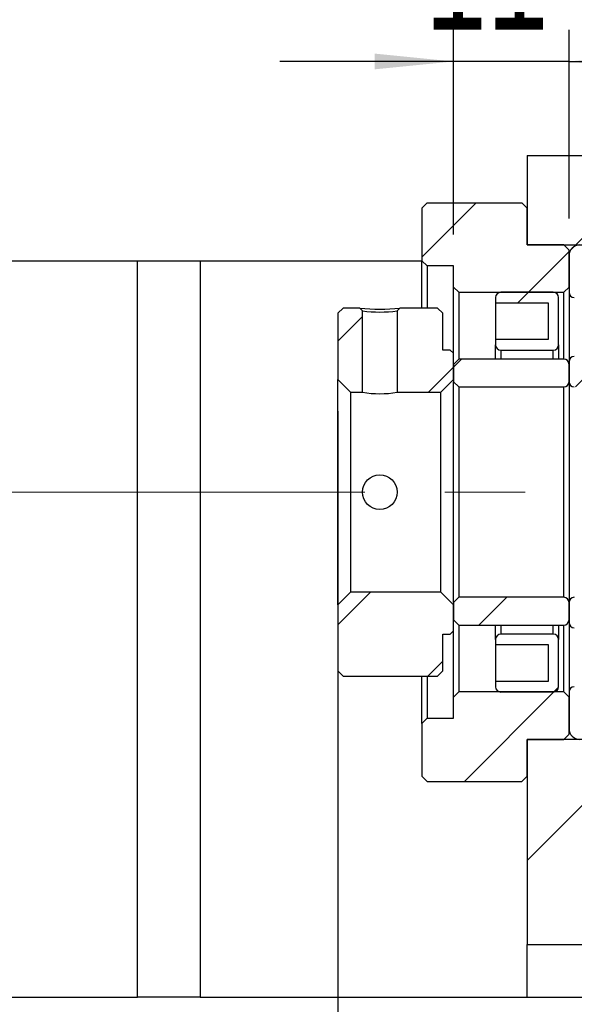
# Model space of a CAD drawing. Header units: millimetres. Extents: x 40 to 280, y 14 to 196.
# Tile 4 of 8: x 216 to 233, y 39 to 70. Entities that reach past the tile are written whole.
import ezdxf

# ---------------------------------------------------------------- set-up
doc = ezdxf.new("R2010")
doc.units = ezdxf.units.MM
doc.linetypes.add('CENTERX2', pattern=[20.32, 12.7, -2.54, 2.54, -2.54])
doc.layers.add('FORMAT', color=7, linetype='Continuous')
doc.styles.add('SLDTEXTSTYLE0', font='TXT', dxfattribs={"width": 0.75})
doc.dimstyles.new('SLDDIMSTYLE3', dxfattribs={"dimtxt": 3.5, "dimasz": 2.5, "dimexe": 0, "dimexo": 0.0625, "dimgap": 0.875, "dimtad": 1, "dimlfac": 3, "dimrnd": 1e-09, "dimzin": 12, "dimdsep": 46, "dimtxsty": 'SLDTEXTSTYLE0', "dimsah": 1, "dimcen": 0.09, "dimadec": 0, "dimazin": 3, "dimtfac": 1, "dimtofl": 0, "dimtmove": 0, "dimatfit": 3, "dimfxl": 0, "dimfrac": 2, "dimtolj": 1, "dimtzin": 12, "dimarcsym": 0})
doc.dimstyles.new('SLDDIMSTYLE5', dxfattribs={"dimtxt": 3.5, "dimasz": 2.5, "dimexe": 0, "dimexo": 0.0625, "dimgap": 0.875, "dimtad": 1, "dimlfac": 3, "dimrnd": 1e-09, "dimzin": 12, "dimdsep": 46, "dimtxsty": 'SLDTEXTSTYLE0', "dimsah": 1, "dimcen": 0.09, "dimadec": 0, "dimazin": 3, "dimtfac": 1, "dimtmove": 0, "dimatfit": 0, "dimfxl": 0, "dimfrac": 2, "dimtolj": 1, "dimtzin": 12, "dimarcsym": 0})

# ---------------------------------------------------------------- blocks, each defined once
blk = doc.blocks.new('_D_14')
at = {"layer": 'FORMAT', "color": 7}
for p, q in [((194.267, 38.019), (194.267, 24.335)), ((245.601, 38.019), (245.601, 24.335)), ((194.267, 25.335), (245.601, 25.335))]:
    blk.add_line(p, q, dxfattribs=at)
for points in [[(194.267, 25.335), (196.767, 25.085), (196.767, 25.585)], [(245.601, 25.335), (243.101, 25.585), (243.101, 25.085)]]:
    blk.add_solid(points, dxfattribs=at)
at = {"layer": 'FORMAT', "color": 7, "insert": (216.577, 29.847), "char_height": 3.5, "attachment_point": 1, "style": 'SLDTEXTSTYLE0'}
blk.add_mtext('154', dxfattribs=at)
blk = doc.blocks.new('_D_15')
at = {"layer": 'FORMAT', "color": 7}
for p, q in [((229.601, 63.186), (229.601, 69.667)), ((233.267, 63.686), (233.267, 69.667)), ((229.601, 68.667), (224.101, 68.667)), ((233.267, 68.667), (229.601, 68.667)), ((233.267, 68.667), (238.767, 68.667))]:
    blk.add_line(p, q, dxfattribs=at)
for points in [[(229.601, 68.667), (227.101, 68.917), (227.101, 68.417)], [(233.267, 68.667), (235.767, 68.417), (235.767, 68.917)]]:
    blk.add_solid(points, dxfattribs=at)
at = {"layer": 'FORMAT', "color": 7, "insert": (228.707, 73.179), "char_height": 3.5, "attachment_point": 1, "style": 'SLDTEXTSTYLE0'}
blk.add_mtext('11', dxfattribs=at)
blk = doc.blocks.new('_D_18')
at = {"layer": 'FORMAT', "color": 7}
for p, q in [((225.934, 57.586), (225.934, 31.017)), ((242.601, 46.186), (242.601, 31.017)), ((225.934, 32.017), (242.601, 32.017))]:
    blk.add_line(p, q, dxfattribs=at)
for points in [[(225.934, 32.017), (228.434, 31.767), (228.434, 32.267)], [(242.601, 32.017), (240.101, 32.267), (240.101, 31.767)]]:
    blk.add_solid(points, dxfattribs=at)
at = {"layer": 'FORMAT', "color": 7, "char_height": 3.5, "attachment_point": 1, "style": 'SLDTEXTSTYLE0'}
for s, insert in [('(', (230.484, 36.528)), (')', (237.377, 36.528)), ('50', (232.205, 36.528))]:
    blk.add_mtext(s, dxfattribs=dict(at, insert=insert))

msp = doc.modelspace()

# ---------------------------------------------------------------- hatches: boundary and pattern name
at = {"layer": 'FORMAT', "linetype": 'Continuous', "lineweight": 18}
h = msp.add_hatch(dxfattribs=at)
h.set_pattern_fill('ANSI31', color=256, style=0)
h.paths.add_polyline_path([(242.6007, 62.8525), (242.6007, 61.3525), (245.6007, 61.3525), (245.6007, 65.6859), (231.9341, 65.6859), (231.9341, 62.8525)], flags=0)
h = msp.add_hatch(dxfattribs=at)
h.set_pattern_fill('ANSI31', color=256, style=0)
h.paths.add_polyline_path([(229.6007, 61.5192), (229.7674, 61.3525), (233.1007, 61.3525), (233.2674, 61.5192), (233.2674, 62.6859), (233.1007, 62.8525), (231.9341, 62.8525), (231.9341, 64.0192), (231.7674, 64.1859), (228.7674, 64.1859), (228.6007, 64.0192), (228.6007, 62.3525), (228.7674, 62.1859), (229.6007, 62.1859)], flags=0)
h = msp.add_hatch(dxfattribs=at)
h.set_pattern_fill('ANSI31', color=256, style=0)
edge = h.paths.add_edge_path(flags=0)
edge.add_line((237.9341, 62.1025), (237.9341, 62.6859))
edge.add_arc((237.7674, 62.6859), 0.1667, 0, 90)
edge.add_line((237.7674, 62.8525), (233.6007, 62.8525))
edge.add_arc((233.6007, 62.5192), 0.3333, 90, 180)
edge.add_line((233.2674, 62.5192), (233.2674, 61.3525))
edge.add_arc((233.4341, 61.3525), 0.1667, 180, 270)
edge.add_line((233.4341, 61.1859), (234.3815, 61.1859))
edge.add_arc((234.3815, 61.2525), 0.0667, 270, 331.33026)
edge.add_arc((235.6007, 60.5859), 1.3229, 81.66529, 151.33026, ccw=False)
edge.add_arc((235.8022, 61.9608), 0.0667, 261.66529, 273)
edge.add_line((235.8057, 61.8942), (236.6007, 61.9359))
edge.add_line((236.6007, 61.9359), (237.7674, 61.9359))
edge.add_arc((237.7674, 62.1025), 0.1667, 270, 360)
h = msp.add_hatch(dxfattribs=at)
h.set_pattern_fill('ANSI31', color=256, style=0)
edge = h.paths.add_edge_path(flags=0)
edge.add_line((232.6007, 61.0192), (232.6007, 59.8525))
edge.add_line((232.6007, 59.8525), (230.9341, 59.8525))
edge.add_line((230.9341, 59.8525), (230.9341, 59.6859))
edge.add_arc((231.1007, 59.6859), 0.1667, 180, 270)
edge.add_line((231.1007, 59.5192), (232.7674, 59.5192))
edge.add_arc((232.7674, 59.6859), 0.1667, 270, 360)
edge.add_line((232.9341, 59.6859), (232.9341, 61.1859))
edge.add_arc((232.7674, 61.1859), 0.1667, 0, 90)
edge.add_line((232.7674, 61.3525), (231.1007, 61.3525))
edge.add_arc((231.1007, 61.1859), 0.1667, 90, 180)
edge.add_line((230.9341, 61.1859), (230.9341, 61.0192))
edge.add_line((230.9341, 61.0192), (232.6007, 61.0192))
h = msp.add_hatch(dxfattribs=at)
h.set_pattern_fill('ANSI31', color=256, style=0)
h.paths.add_polyline_path([(225.9341, 58.5859), (226.3341, 58.1859), (226.7174, 58.1859), (226.7174, 60.7613), (226.6367, 60.8525), (226.1007, 60.8525), (225.9341, 60.6859)], flags=0)
h = msp.add_hatch(dxfattribs=at)
h.set_pattern_fill('ANSI31', color=256, style=0)
edge = h.paths.add_edge_path(flags=0)
edge.add_line((229.2007, 58.1859), (229.6007, 58.5859))
edge.add_line((229.6007, 58.5859), (229.6007, 59.4192))
edge.add_line((229.6007, 59.4192), (229.5007, 59.5192))
edge.add_line((229.5007, 59.5192), (229.2674, 59.5192))
edge.add_line((229.2674, 59.5192), (229.2674, 60.6859))
edge.add_line((229.2674, 60.6859), (229.1007, 60.8525))
edge.add_line((229.1007, 60.8525), (227.8981, 60.8525))
edge.add_line((227.8981, 60.8525), (227.8174, 60.7613))
edge.add_line((227.8174, 60.7613), (227.8174, 58.1859))
edge.add_line((227.8174, 58.1859), (229.2007, 58.1859))
h = msp.add_hatch(dxfattribs=at)
h.set_pattern_fill('ANSI31', color=256, style=0)
edge = h.paths.add_edge_path(flags=0)
edge.add_line((233.2674, 59.1525), (233.2674, 58.5192))
edge.add_arc((233.4341, 58.5192), 0.1667, 180, 270)
edge.add_line((233.4341, 58.3525), (237.6007, 58.3525))
edge.add_arc((237.6007, 58.6859), 0.3333, 270, 360)
edge.add_line((237.9341, 58.6859), (237.9341, 59.8525))
edge.add_arc((237.7674, 59.8525), 0.1667, 0, 90)
edge.add_line((237.7674, 60.0192), (236.8376, 60.0192))
edge.add_arc((236.8376, 59.9525), 0.0667, 90, 152.88538)
edge.add_arc((235.6007, 60.5859), 1.3229, 253.64191, 332.88538, ccw=False)
edge.add_arc((235.2094, 59.2525), 0.0667, 73.64191, 90)
edge.add_line((235.2094, 59.3192), (233.4341, 59.3192))
edge.add_arc((233.4341, 59.1525), 0.1667, 90, 180)
h = msp.add_hatch(dxfattribs=at)
h.set_pattern_fill('ANSI31', color=256, style=0)
edge = h.paths.add_edge_path(flags=0)
edge.add_line((229.6007, 58.5192), (229.7674, 58.3525))
edge.add_line((229.7674, 58.3525), (233.1007, 58.3525))
edge.add_arc((233.1007, 58.5192), 0.1667, 270, 360)
edge.add_line((233.2674, 58.5192), (233.2674, 59.0692))
edge.add_arc((233.1007, 59.0692), 0.1667, 0, 90)
edge.add_line((233.1007, 59.2359), (229.7674, 59.2359))
edge.add_line((229.7674, 59.2359), (229.6007, 59.0692))
edge.add_line((229.6007, 59.0692), (229.6007, 58.5192))
h = msp.add_hatch(dxfattribs=at)
h.set_pattern_fill('ANSI31', color=256, style=0)
h.paths.add_polyline_path([(229.5007, 50.5192), (229.6007, 50.6192), (229.6007, 51.4525), (229.2007, 51.8525), (226.3341, 51.8525), (225.9341, 51.4525), (225.9341, 49.3525), (226.1007, 49.1859), (229.1007, 49.1859), (229.2674, 49.3525), (229.2674, 50.5192)], flags=0)
h = msp.add_hatch(dxfattribs=at)
h.set_pattern_fill('ANSI31', color=256, style=0)
edge = h.paths.add_edge_path(flags=0)
edge.add_line((229.7674, 51.6859), (229.6007, 51.5192))
edge.add_line((229.6007, 51.5192), (229.6007, 50.9692))
edge.add_line((229.6007, 50.9692), (229.7674, 50.8025))
edge.add_line((229.7674, 50.8025), (233.1007, 50.8025))
edge.add_arc((233.1007, 50.9692), 0.1667, 270, 360)
edge.add_line((233.2674, 50.9692), (233.2674, 51.5192))
edge.add_arc((233.1007, 51.5192), 0.1667, 0, 90)
edge.add_line((233.1007, 51.6859), (229.7674, 51.6859))
h = msp.add_hatch(dxfattribs=at)
h.set_pattern_fill('ANSI31', color=256, style=0)
edge = h.paths.add_edge_path(flags=0)
edge.add_line((237.6007, 51.6859), (233.4341, 51.6859))
edge.add_arc((233.4341, 51.5192), 0.1667, 90, 180)
edge.add_line((233.2674, 51.5192), (233.2674, 50.8859))
edge.add_arc((233.4341, 50.8859), 0.1667, 180, 270)
edge.add_line((233.4341, 50.7192), (235.2094, 50.7192))
edge.add_arc((235.2094, 50.7859), 0.0667, 270, 286.35809)
edge.add_arc((235.6007, 49.4525), 1.3229, 27.11462, 106.35809, ccw=False)
edge.add_arc((236.8376, 50.0859), 0.0667, 207.11462, 270)
edge.add_line((236.8376, 50.0192), (237.7674, 50.0192))
edge.add_arc((237.7674, 50.1859), 0.1667, 270, 360)
edge.add_line((237.9341, 50.1859), (237.9341, 51.3525))
edge.add_arc((237.6007, 51.3525), 0.3333, 360, 450)
h = msp.add_hatch(dxfattribs=at)
h.set_pattern_fill('ANSI31', color=256, style=0)
edge = h.paths.add_edge_path(flags=0)
edge.add_line((230.9341, 50.3525), (230.9341, 50.1859))
edge.add_line((230.9341, 50.1859), (232.6007, 50.1859))
edge.add_line((232.6007, 50.1859), (232.6007, 49.0192))
edge.add_line((232.6007, 49.0192), (230.9341, 49.0192))
edge.add_line((230.9341, 49.0192), (230.9341, 48.8525))
edge.add_arc((231.1007, 48.8525), 0.1667, 180, 270)
edge.add_line((231.1007, 48.6859), (232.7674, 48.6859))
edge.add_arc((232.7674, 48.8525), 0.1667, 270, 360)
edge.add_line((232.9341, 48.8525), (232.9341, 50.3525))
edge.add_arc((232.7674, 50.3525), 0.1667, 0, 90)
edge.add_line((232.7674, 50.5192), (231.1007, 50.5192))
edge.add_arc((231.1007, 50.3525), 0.1667, 90, 180)
h = msp.add_hatch(dxfattribs=at)
h.set_pattern_fill('ANSI31', color=256, style=0)
h.paths.add_polyline_path([(229.7674, 48.6859), (229.6007, 48.5192), (229.6007, 47.8525), (228.7674, 47.8525), (228.6007, 47.6859), (228.6007, 46.0192), (228.7674, 45.8525), (231.7674, 45.8525), (231.9341, 46.0192), (231.9341, 47.1859), (233.1007, 47.1859), (233.2674, 47.3525), (233.2674, 48.5192), (233.1007, 48.6859)], flags=0)
h = msp.add_hatch(dxfattribs=at)
h.set_pattern_fill('ANSI31', color=256, style=0)
h.paths.add_polyline_path([(242.6007, 48.6859), (242.6007, 47.1859), (231.9341, 47.1859), (231.9341, 40.6859), (245.6007, 40.6859), (245.6007, 48.6859)], flags=0)
h = msp.add_hatch(dxfattribs=at)
h.set_pattern_fill('ANSI31', color=256, style=0)
edge = h.paths.add_edge_path(flags=0)
edge.add_line((233.6007, 47.1859), (237.7674, 47.1859))
edge.add_arc((237.7674, 47.3525), 0.1667, 270, 360)
edge.add_line((237.9341, 47.3525), (237.9341, 47.9359))
edge.add_arc((237.7674, 47.9359), 0.1667, 0, 90)
edge.add_line((237.7674, 48.1025), (236.6007, 48.1025))
edge.add_line((236.6007, 48.1025), (235.8057, 48.1442))
edge.add_arc((235.8022, 48.0776), 0.0667, 87, 98.33471)
edge.add_arc((235.6007, 49.4525), 1.3229, 208.66974, 278.33471, ccw=False)
edge.add_arc((234.3815, 48.7859), 0.0667, 28.66974, 90)
edge.add_line((234.3815, 48.8525), (233.4341, 48.8525))
edge.add_arc((233.4341, 48.6859), 0.1667, 90, 180)
edge.add_line((233.2674, 48.6859), (233.2674, 47.5192))
edge.add_arc((233.6007, 47.5192), 0.3333, 180, 270)

# ---------------------------------------------------------------- linework, layer by layer
at = {"color": 7, "linetype": 'Continuous', "lineweight": 25}
for p, q in [((231.9341, 65.6859), (231.9341, 62.8525)), ((231.9341, 65.6859), (245.6007, 65.6859)), ((228.6007, 64.0192), (228.7674, 64.1859)), ((228.6007, 64.0192), (228.6007, 62.3525)), ((228.7674, 64.1859), (231.7674, 64.1859)), ((231.7674, 64.1859), (231.9341, 64.0192)), ((231.9341, 62.8525), (231.9341, 64.0192)), ((233.1007, 62.8525), (231.9341, 62.8525)), ((231.9341, 62.8525), (242.6007, 62.8525)), ((233.1007, 62.8525), (233.2674, 62.6859)), ((233.2674, 61.5192), (233.2674, 62.6859)), ((233.2674, 62.5192), (233.2674, 61.3525)), ((215.6164, 62.3525), (219.5851, 62.3525)), ((219.5851, 39.0192), (219.5851, 62.3525)), ((219.5851, 62.3525), (221.5694, 62.3525)), ((221.5694, 62.3525), (221.5694, 39.0192)), ((221.5694, 62.3525), (228.6007, 62.3525)), ((228.7674, 62.1859), (228.6007, 62.3525)), ((228.6007, 60.8525), (228.6007, 62.3525)), ((229.6007, 62.1859), (228.7674, 62.1859)), ((228.7674, 62.1859), (228.7674, 60.8525)), ((229.6007, 61.5192), (229.6007, 62.1859)), ((229.7674, 61.3525), (229.6007, 61.5192)), ((229.6007, 59.4192), (229.6007, 61.5192)), ((233.2674, 61.5192), (233.1007, 61.3525)), ((229.7674, 61.3525), (233.1007, 61.3525)), ((229.7674, 61.3525), (229.7674, 59.2359)), ((230.9341, 61.1859), (230.9341, 61.0192)), ((232.7674, 61.3525), (231.1007, 61.3525)), ((232.9341, 59.6859), (232.9341, 61.1859)), ((233.1007, 59.2359), (233.1007, 61.3525)), ((233.2674, 61.3525), (233.2674, 59.1525)), ((225.9341, 60.6859), (226.1007, 60.8525)), ((226.6367, 60.8525), (226.1007, 60.8525)), ((226.6367, 60.8525), (226.7174, 60.7613)), ((229.1007, 60.8525), (227.8981, 60.8525)), ((229.1007, 60.8525), (229.2674, 60.6859)), ((230.9341, 61.0192), (232.6007, 61.0192)), ((230.9341, 61.0192), (230.9341, 59.8525)), ((232.6007, 61.0192), (232.6007, 59.8525)), ((225.9341, 60.6859), (225.9341, 58.5859)), ((226.7174, 58.1859), (226.7174, 60.7613)), ((227.8174, 60.7613), (227.8174, 58.1859)), ((229.2674, 59.5192), (229.2674, 60.6859)), ((230.9341, 59.8525), (230.9341, 59.6859)), ((232.6007, 59.8525), (230.9341, 59.8525)), ((230.9341, 59.2359), (230.9341, 59.6859)), ((232.9341, 59.6859), (232.9341, 59.2359)), ((229.5007, 59.5192), (229.2674, 59.5192)), ((229.5007, 59.5192), (229.6007, 59.4192)), ((229.6007, 58.5859), (229.6007, 59.4192)), ((231.1007, 59.5192), (232.7674, 59.5192)), ((229.6007, 59.0692), (229.7674, 59.2359)), ((229.6007, 59.0692), (229.6007, 58.5192)), ((233.1007, 59.2359), (229.7674, 59.2359)), ((233.2674, 59.1525), (233.2674, 58.5192)), ((233.2674, 58.5192), (233.2674, 59.0692)), ((226.3341, 58.1859), (225.9341, 58.5859)), ((225.9341, 51.4525), (225.9341, 58.5859)), ((229.6007, 58.5859), (229.2007, 58.1859)), ((229.7674, 58.3525), (229.6007, 58.5192)), ((229.6007, 51.5192), (229.6007, 58.5192)), ((229.7674, 58.3525), (233.1007, 58.3525)), ((229.7674, 58.3525), (229.7674, 51.6859)), ((233.1007, 51.6859), (233.1007, 58.3525)), ((233.2674, 58.5192), (233.2674, 51.5192)), ((226.3341, 58.1859), (226.7174, 58.1859)), ((226.3341, 58.1859), (226.3341, 51.8525)), ((227.8174, 58.1859), (229.2007, 58.1859)), ((229.2007, 51.8525), (229.2007, 58.1859)), ((225.9341, 51.4525), (226.3341, 51.8525)), ((229.2007, 51.8525), (226.3341, 51.8525)), ((229.2007, 51.8525), (229.6007, 51.4525)), ((229.6007, 51.5192), (229.7674, 51.6859)), ((229.6007, 51.5192), (229.6007, 50.9692)), ((233.1007, 51.6859), (229.7674, 51.6859)), ((233.2674, 51.5192), (233.2674, 50.8859)), ((233.2674, 50.9692), (233.2674, 51.5192)), ((225.9341, 51.4525), (225.9341, 49.3525)), ((229.6007, 50.6192), (229.6007, 51.4525)), ((229.7674, 50.8025), (229.6007, 50.9692)), ((233.2674, 50.8859), (233.2674, 48.6859)), ((229.6007, 50.6192), (229.5007, 50.5192)), ((229.6007, 48.5192), (229.6007, 50.6192)), ((229.7674, 50.8025), (229.7674, 48.6859)), ((229.7674, 50.8025), (233.1007, 50.8025)), ((230.9341, 50.3525), (230.9341, 50.8025)), ((232.9341, 50.8025), (232.9341, 50.3525)), ((233.1007, 48.6859), (233.1007, 50.8025)), ((229.2674, 50.5192), (229.5007, 50.5192)), ((229.2674, 49.3525), (229.2674, 50.5192)), ((230.9341, 50.3525), (230.9341, 50.1859)), ((232.7674, 50.5192), (231.1007, 50.5192)), ((232.9341, 48.8525), (232.9341, 50.3525)), ((230.9341, 50.1859), (232.6007, 50.1859)), ((230.9341, 50.1859), (230.9341, 49.0192)), ((232.6007, 50.1859), (232.6007, 49.0192)), ((226.1007, 49.1859), (225.9341, 49.3525)), ((229.2674, 49.3525), (229.1007, 49.1859)), ((226.1007, 49.1859), (229.1007, 49.1859)), ((228.6007, 47.6859), (228.6007, 49.1859)), ((228.7674, 49.1859), (228.7674, 47.8525)), ((230.9341, 49.0192), (230.9341, 48.8525)), ((232.6007, 49.0192), (230.9341, 49.0192)), ((229.6007, 48.5192), (229.7674, 48.6859)), ((233.1007, 48.6859), (229.7674, 48.6859)), ((231.1007, 48.6859), (232.7674, 48.6859)), ((233.1007, 48.6859), (233.2674, 48.5192)), ((233.2674, 48.6859), (233.2674, 47.5192)), ((229.6007, 47.8525), (229.6007, 48.5192)), ((233.2674, 47.3525), (233.2674, 48.5192)), ((228.6007, 47.6859), (228.7674, 47.8525)), ((228.7674, 47.8525), (229.6007, 47.8525)), ((228.6007, 47.6859), (228.6007, 46.0192)), ((231.9341, 47.1859), (233.1007, 47.1859)), ((231.9341, 46.0192), (231.9341, 47.1859)), ((231.9341, 47.1859), (231.9341, 40.6859)), ((242.6007, 47.1859), (231.9341, 47.1859)), ((233.2674, 47.3525), (233.1007, 47.1859)), ((228.7674, 45.8525), (228.6007, 46.0192)), ((231.9341, 46.0192), (231.7674, 45.8525)), ((228.7674, 45.8525), (231.7674, 45.8525)), ((231.9341, 40.6859), (245.6007, 40.6859)), ((231.9341, 39.0192), (231.9341, 40.6859)), ((215.6164, 39.0192), (219.5851, 39.0192)), ((221.5694, 39.0192), (219.5851, 39.0192)), ((221.5694, 39.0192), (231.9341, 39.0192)), ((231.9341, 39.0192), (245.6007, 39.0192))]:
    msp.add_line(p, q, dxfattribs=at)
at = {"color": 8, "linetype": 'Continuous', "lineweight": 25}
for p, q in [((231.1007, 59.5192), (231.1007, 59.2359)), ((232.7674, 59.2359), (232.7674, 59.5192)), ((231.1007, 50.8025), (231.1007, 50.5192)), ((232.7674, 50.5192), (232.7674, 50.8025))]:
    msp.add_line(p, q, dxfattribs=at)
at = {"color": 7, "linetype": 'Continuous', "lineweight": 25, "flags": 128}
msp.add_lwpolyline([(227.8174, 60.7613), (227.8389, 60.7856), (227.8605, 60.81), (227.8981, 60.8525)], dxfattribs=at)
at = {"color": 7, "linetype": 'Continuous', "lineweight": 25}
msp.add_circle((227.2674, 55.0192), 0.55, dxfattribs=at)
for centre, radius, start, end in [((233.6007, 62.5192), 0.3333, 90, 180), ((231.1007, 61.1859), 0.1667, 90, 180), ((232.7674, 61.1859), 0.1667, 0, 90), ((233.4341, 61.3525), 0.1667, 180, 270), ((227.2674, 66.4746), 5.6574, 263.59947, 276.40053), ((227.2674, 65.1079), 4.3813, 262.78838, 277.21155), ((231.1007, 59.6859), 0.1667, 180, 270), ((232.7674, 59.6859), 0.1667, 270, 0), ((233.4341, 59.1525), 0.1667, 90, 180), ((233.1007, 59.0692), 0.1667, 0, 90), ((233.1007, 58.5192), 0.1667, 270, 0), ((233.4341, 58.5192), 0.1667, 180, 270), ((227.2674, 61.3274), 3.1893, 260.06962, 279.93038), ((233.1007, 51.5192), 0.1667, 0, 90), ((233.4341, 51.5192), 0.1667, 90, 180), ((233.1007, 50.9692), 0.1667, 270, 0), ((233.4341, 50.8859), 0.1667, 180, 270), ((231.1007, 50.3525), 0.1667, 90, 180), ((232.7674, 50.3525), 0.1667, 0, 90), ((231.1007, 48.8525), 0.1667, 180, 270), ((232.7674, 48.8525), 0.1667, 270, 0), ((233.4341, 48.6859), 0.1667, 90, 180), ((233.6007, 47.5192), 0.3333, 180, 270)]:
    msp.add_arc(centre, radius, start, end, dxfattribs=at)
at = {"layer": 'FORMAT', "color": 7, "linetype": 'CENTERX2', "lineweight": 18}
msp.add_line((247.1108, 55.0192), (193.5659, 55.0192), dxfattribs=at)

# ---------------------------------------------------------------- dimensions: what is measured, and where the dimension line sits
at = {"layer": 'FORMAT', "color": 7}
dim = msp.add_linear_dim(base=(229.6007, 68.667), p1=(233.2674, 62.6859), p2=(229.6007, 62.1859), dimstyle='SLDDIMSTYLE5', dxfattribs=at)
dim.commit()
dim.dimension.update_dxf_attribs({"geometry": '_D_15', "text_midpoint": (231.2927, 68.667), "dimtype": 160})
dim = msp.add_linear_dim(base=(242.6007, 32.0165), p1=(225.9341, 58.5859), p2=(242.6007, 47.1859), text='(<>)', dimstyle='SLDDIMSTYLE3', dxfattribs=at)
dim.commit()
dim.dimension.update_dxf_attribs({"geometry": '_D_18', "text_midpoint": (234.7908, 32.0165), "dimtype": 160})
dim = msp.add_linear_dim(base=(245.6007, 25.3352), p1=(194.2674, 39.0192), p2=(245.6007, 39.0192), angle=0, dimstyle='SLDDIMSTYLE3', dxfattribs=at)
dim.commit()
dim.dimension.update_dxf_attribs({"geometry": '_D_14', "text_midpoint": (220.4564, 25.3352), "dimtype": 160})

doc.saveas('drawing.dxf')
